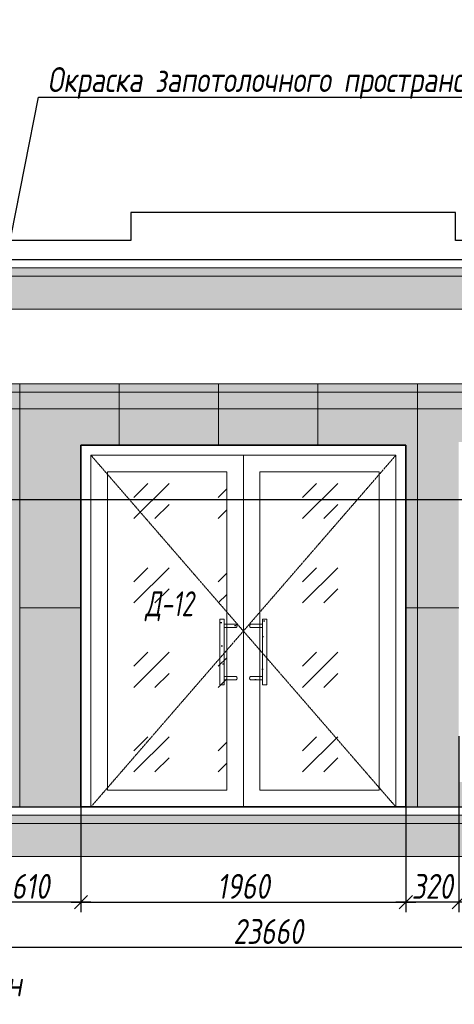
# Model space of a CAD drawing. Header units: millimetres. Extents: x -547442 to 178656, y -69521 to 11064.
# Tile 6 of 256: x -443846 to -441223, y -35450 to -29513. Entities that reach past the tile are written whole.
import ezdxf
from ezdxf import colors
from ezdxf.entities.mleader import LeaderData, LeaderLine
from ezdxf.math import Vec2, Vec3

# ---------------------------------------------------------------- set-up
doc = ezdxf.new("R2010")
doc.units = ezdxf.units.MM
doc.linetypes.add('( Hidden )', pattern=[0.375, 0.25, -0.125])
doc.linetypes.add('DASHDOT', pattern=[25.4, 12.7, -6.35, 0, -6.35])
doc.layers.get('Defpoints').update_dxf_attribs({"color": 31})
for name, color, linetype, lineweight in [('A-DETL-GENF', 7, 'Continuous', 5), ('dim_razv', 93, 'DASHDOT', 9), ('Двери', 7, 'Continuous', 5), ('Отделка стен', 253, 'Continuous', 0), ('пот', 183, 'Continuous', 9)]:
    doc.layers.add(name, color=color, linetype=linetype, lineweight=lineweight)
doc.styles.add('fl_iso paper', font='isocpeur.ttf', dxfattribs={"width": 0.8, "oblique": 10})
doc.styles.add('In tre', font='isocpeur.ttf', dxfattribs={"width": 0.8, "oblique": 10})
doc.dimstyles.new('In tre 1_50', dxfattribs={"dimtxt": 150, "dimasz": 80, "dimexe": 60, "dimexo": 10, "dimgap": 20, "dimtad": 1, "dimdec": 0, "dimrnd": 5, "dimzin": 0, "dimdsep": 46, "dimtxsty": 'fl_iso paper', "dimblk": 'OBLIQUE', "dimcen": 0, "dimdle": 60, "dimadec": 0, "dimazin": 0, "dimtfac": 1, "dimtdec": 0, "dimtofl": 0, "dimtmove": 1, "dimatfit": 1, "dimfxl": 40, "dimtolj": 1, "dimtzin": 0, "dimarcsym": 1})
pattern_1 = [(352.5, (-707967.49, 215189.04), (100.426047, 107.214405), [0, -115.824, 0, -129.54, 0, -123.825]), (322.5, (-707967.49, 215189.04), (247.41986, 56.70328), [0, -62.484, 0, -104.394, 0, -40.005]), (282.5, (-708033.76, 215255.32), (168.099694, -167.489948), [0, -38.1, 0, -137.16, 0, -179.07]), (272.5, (-708033.76, 215255.32), (209.26523, -114.68433), [0, -19.05, 0, -89.916, 0, -102.87])]

# ---------------------------------------------------------------- blocks, each defined once
blk = doc.blocks.new('*U12017')
at = {"layer": 'A-DETL-GENF'}
h = blk.add_hatch(dxfattribs=at)
h.set_pattern_fill('ANSI35', color=256, scale=10, style=0)
h.set_pattern_definition([(45, (64320.45, 6e-10), (-44.90128, 44.90128), []), (45, (64365.35, 6e-10), (-44.90128, 44.90128), [79.375, -15.875, 0, -15.875])])
h.paths.add_polyline_path([(0, -100), (64740.9, -100), (64740.9, -50), (0, -50)])
h = blk.add_hatch(dxfattribs=at)
h.set_pattern_fill('ANSI35', color=256, scale=20, style=0)
h.set_pattern_definition([(45, (64320.45, 6e-10), (-89.80256, 89.80256), []), (45, (64410.25, 6e-10), (-89.80256, 89.80256), [158.75, -31.75, 0, -31.75])])
h.paths.add_polyline_path([(0, -300), (64740.9, -300), (64740.9, -100), (0, -100)])
at = {"lineweight": 13}
blk.add_lwpolyline([(0, -50), (64740.9, -50), (64740.9, 0), (0, 0)], close=True, dxfattribs=at)
at = {"lineweight": 30}
blk.add_lwpolyline([(0, 0), (64740.9, 0)], dxfattribs=at)
at = {"layer": 'A-DETL-GENF'}
for points in [[(0, -100), (64740.9, -100), (64740.9, -50), (0, -50)], [(0, -300), (64740.9, -300), (64740.9, -100), (0, -100)]]:
    blk.add_lwpolyline(points, close=True, dxfattribs=at)
blk = doc.blocks.new('*U12019')
at = {"layer": 'A-DETL-GENF'}
h = blk.add_hatch(dxfattribs=at)
h.set_pattern_fill('ANSI35', color=256, scale=10, style=0)
h.set_pattern_definition([(45, (64320.45, 6e-10), (-44.90128, 44.90128), []), (45, (64365.35, 6e-10), (-44.90128, 44.90128), [79.375, -15.875, 0, -15.875])])
h.paths.add_polyline_path([(0, -100), (64740.9, -100), (64740.9, -50), (0, -50)])
h = blk.add_hatch(dxfattribs=at)
h.set_pattern_fill('ANSI35', color=256, scale=20, style=0)
h.set_pattern_definition([(45, (64320.45, 6e-10), (-89.80256, 89.80256), []), (45, (64410.25, 6e-10), (-89.80256, 89.80256), [158.75, -31.75, 0, -31.75])])
h.paths.add_polyline_path([(0, -300), (64740.9, -300), (64740.9, -100), (0, -100)])
at = {"lineweight": 13}
blk.add_lwpolyline([(0, -50), (64740.9, -50), (64740.9, 0), (0, 0)], close=True, dxfattribs=at)
at = {"lineweight": 30}
blk.add_lwpolyline([(0, 0), (64740.9, 0)], dxfattribs=at)
at = {"layer": 'A-DETL-GENF'}
for points in [[(0, -100), (64740.9, -100), (64740.9, -50), (0, -50)], [(0, -300), (64740.9, -300), (64740.9, -100), (0, -100)]]:
    blk.add_lwpolyline(points, close=True, dxfattribs=at)
blk = doc.blocks.new('*U12022')
at = {"layer": 'dim_razv', "true_color": 0xffffff, "transparency": 33554559}
h = blk.add_hatch(color=7, dxfattribs=at)
h.dxf.hatch_style = 1
h.paths.add_polyline_path([(0, 0), (63900, 0), (63900, 50), (0, 50)])
at = {"lineweight": 20, "transparency": 33554559}
blk.add_lwpolyline([(0, 0), (63900, 0), (63900, 50), (0, 50)], close=True, dxfattribs=at)
blk = doc.blocks.new('_Oblique')
at = {"color": 0, "linetype": 'ByBlock', "lineweight": -2}
blk.add_line((-0.5, -0.5), (0.5, 0.5), dxfattribs=at)
blk = doc.blocks.new('*D12023')
at = {"layer": 'Defpoints', "color": 0, "linetype": 'ByBlock', "transparency": 16777216}
for p in [(-443475.6, -34259.4), (-441515.6, -34259.4), (-441515.6, -34833.6)]:
    blk.add_point(p, dxfattribs=at)
at = {"layer": 'dim_razv', "color": 0, "linetype": 'ByBlock', "lineweight": -2, "transparency": 16777216}
for p, q in [((-443475.6, -34269.4), (-443475.6, -34893.6)), ((-441515.6, -34269.4), (-441515.6, -34893.6)), ((-443535.6, -34833.6), (-441455.6, -34833.6))]:
    blk.add_line(p, q, dxfattribs=at)
at = {"layer": 'dim_razv', "color": 0, "linetype": 'ByBlock', "lineweight": -2, "transparency": 16777216, "xscale": 80, "yscale": 80, "zscale": 80, "rotation": 180}
blk.add_blockref('_Oblique', (-443475.6, -34833.6), dxfattribs=at)
at = {"layer": 'dim_razv', "color": 0, "linetype": 'ByBlock', "lineweight": -2, "transparency": 16777216, "xscale": 80, "yscale": 80, "zscale": 80}
blk.add_blockref('_Oblique', (-441515.6, -34833.6), dxfattribs=at)
at = {"layer": 'dim_razv', "color": 0, "linetype": 'ByBlock', "transparency": 16777216, "insert": (-442495.6, -34738.6), "char_height": 150, "attachment_point": 5, "style": 'fl_iso paper'}
blk.add_mtext('\\A1;1960', dxfattribs=at)
blk = doc.blocks.new('*D12033')
at = {"layer": 'Defpoints', "color": 0, "linetype": 'ByBlock', "transparency": 16777216}
for p in [(-441195.6, -33822.2), (-440795.6, -33822.2), (-441195.6, -34833.6)]:
    blk.add_point(p, dxfattribs=at)
at = {"layer": 'dim_razv', "color": 0, "linetype": 'ByBlock', "lineweight": -2, "transparency": 16777216}
for p, q in [((-441195.6, -33832.2), (-441195.6, -34893.6)), ((-440795.6, -33832.2), (-440795.6, -34893.6)), ((-440735.6, -34833.6), (-441255.6, -34833.6))]:
    blk.add_line(p, q, dxfattribs=at)
at = {"layer": 'dim_razv', "color": 0, "linetype": 'ByBlock', "lineweight": -2, "transparency": 16777216, "xscale": 80, "yscale": 80, "zscale": 80, "rotation": 180}
blk.add_blockref('_Oblique', (-441195.6, -34833.6), dxfattribs=at)
at = {"layer": 'dim_razv', "color": 0, "linetype": 'ByBlock', "lineweight": -2, "transparency": 16777216, "xscale": 80, "yscale": 80, "zscale": 80}
blk.add_blockref('_Oblique', (-440795.6, -34833.6), dxfattribs=at)
at = {"layer": 'dim_razv', "color": 0, "linetype": 'ByBlock', "transparency": 16777216, "insert": (-440995.6, -34738.6), "char_height": 150, "attachment_point": 5, "style": 'fl_iso paper'}
blk.add_mtext('\\A1;400', dxfattribs=at)
blk = doc.blocks.new('*D12034')
at = {"layer": 'Defpoints', "color": 0, "linetype": 'ByBlock', "transparency": 16777216}
for p in [(-441515.6, -33897.8), (-441195.6, -33897.8), (-441515.6, -34833.6)]:
    blk.add_point(p, dxfattribs=at)
at = {"layer": 'dim_razv', "color": 0, "linetype": 'ByBlock', "lineweight": -2, "transparency": 16777216}
for p, q in [((-441515.6, -33907.8), (-441515.6, -34893.6)), ((-441195.6, -33907.8), (-441195.6, -34893.6)), ((-441135.6, -34833.6), (-441575.6, -34833.6))]:
    blk.add_line(p, q, dxfattribs=at)
at = {"layer": 'dim_razv', "color": 0, "linetype": 'ByBlock', "lineweight": -2, "transparency": 16777216, "xscale": 80, "yscale": 80, "zscale": 80, "rotation": 180}
blk.add_blockref('_Oblique', (-441515.6, -34833.6), dxfattribs=at)
at = {"layer": 'dim_razv', "color": 0, "linetype": 'ByBlock', "lineweight": -2, "transparency": 16777216, "xscale": 80, "yscale": 80, "zscale": 80}
blk.add_blockref('_Oblique', (-441195.6, -34833.6), dxfattribs=at)
at = {"layer": 'dim_razv', "color": 0, "linetype": 'ByBlock', "transparency": 16777216, "insert": (-441355.6, -34738.6), "char_height": 150, "attachment_point": 5, "style": 'fl_iso paper'}
blk.add_mtext('\\A1;320', dxfattribs=at)
blk = doc.blocks.new('*D12053')
at = {"layer": 'Defpoints', "color": 0, "linetype": 'ByBlock', "transparency": 16777216}
for p in [(-443475.6, -33945.6), (-444085.7, -34151.9), (-444085.7, -34833.6)]:
    blk.add_point(p, dxfattribs=at)
at = {"layer": 'dim_razv', "color": 0, "linetype": 'ByBlock', "lineweight": -2, "transparency": 16777216}
for p, q in [((-443475.6, -33955.6), (-443475.6, -34893.6)), ((-444085.7, -34161.9), (-444085.7, -34893.6)), ((-443415.6, -34833.6), (-444145.7, -34833.6))]:
    blk.add_line(p, q, dxfattribs=at)
at = {"layer": 'dim_razv', "color": 0, "linetype": 'ByBlock', "lineweight": -2, "transparency": 16777216, "xscale": 80, "yscale": 80, "zscale": 80, "rotation": 180}
blk.add_blockref('_Oblique', (-444085.7, -34833.6), dxfattribs=at)
at = {"layer": 'dim_razv', "color": 0, "linetype": 'ByBlock', "lineweight": -2, "transparency": 16777216, "xscale": 80, "yscale": 80, "zscale": 80}
blk.add_blockref('_Oblique', (-443475.6, -34833.6), dxfattribs=at)
at = {"layer": 'dim_razv', "color": 0, "linetype": 'ByBlock', "transparency": 16777216, "insert": (-443780.7, -34738.6), "char_height": 150, "attachment_point": 5, "style": 'fl_iso paper'}
blk.add_mtext('\\A1;610', dxfattribs=at)
blk = doc.blocks.new('*D12077')
at = {"layer": 'Defpoints', "color": 0, "linetype": 'ByBlock', "transparency": 16777216}
for p in [(-454175.6, -34559.4), (-430515.6, -34667.5), (-430515.6, -35105.6)]:
    blk.add_point(p, dxfattribs=at)
at = {"layer": 'dim_razv', "color": 0, "linetype": 'ByBlock', "lineweight": -2, "transparency": 16777216}
for p, q in [((-454175.6, -34569.4), (-454175.6, -35165.6)), ((-430515.6, -34677.5), (-430515.6, -35165.6)), ((-454235.6, -35105.6), (-430455.6, -35105.6))]:
    blk.add_line(p, q, dxfattribs=at)
at = {"layer": 'dim_razv', "color": 0, "linetype": 'ByBlock', "lineweight": -2, "transparency": 16777216, "xscale": 80, "yscale": 80, "zscale": 80, "rotation": 180}
blk.add_blockref('_Oblique', (-454175.6, -35105.6), dxfattribs=at)
at = {"layer": 'dim_razv', "color": 0, "linetype": 'ByBlock', "lineweight": -2, "transparency": 16777216, "xscale": 80, "yscale": 80, "zscale": 80}
blk.add_blockref('_Oblique', (-430515.6, -35105.6), dxfattribs=at)
at = {"layer": 'dim_razv', "color": 0, "linetype": 'ByBlock', "transparency": 16777216, "insert": (-442345.6, -35010.6), "char_height": 150, "attachment_point": 5, "style": 'fl_iso paper'}
blk.add_mtext('\\A1;23660', dxfattribs=at)

msp = doc.modelspace()

# ---------------------------------------------------------------- hatches: boundary and pattern name
at = {"true_color": 0xcccccc}
h = msp.add_hatch(dxfattribs=at)
h.set_pattern_fill('AR-SAND', color=254, scale=3, angle=315)
h.set_pattern_definition(pattern_1)
h.paths.add_polyline_path([(-442610.9, -33524.4), (-442638, -33524.4), (-442638, -33127.9), (-442610.9, -33127.9)])
h = msp.add_hatch(dxfattribs=at)
h.set_pattern_fill('AR-SAND', color=254, scale=3, angle=315)
h.set_pattern_definition(pattern_1)
edge = h.paths.add_edge_path()
edge.add_line((-442538.5, -33158.8), (-442610.9, -33158.8))
edge.add_line((-442610.9, -33158.8), (-442610.9, -33178.2))
edge.add_line((-442610.9, -33178.2), (-442538.5, -33178.2))
edge.add_arc((-442543.7, -33168.5), 11, 298.44951, 421.55049)
h = msp.add_hatch(dxfattribs=at)
h.set_pattern_fill('AR-SAND', color=254, scale=3, angle=315)
h.set_pattern_definition(pattern_1)
edge = h.paths.add_edge_path()
edge.add_line((-442452.7, -33158.8), (-442380.3, -33158.8))
edge.add_line((-442380.3, -33158.8), (-442380.3, -33178.2))
edge.add_line((-442380.3, -33178.2), (-442452.7, -33178.2))
edge.add_arc((-442447.5, -33168.5), 11, 118.44951, 241.55049, ccw=False)
h = msp.add_hatch(dxfattribs=at)
h.set_pattern_fill('AR-SAND', color=254, scale=3, angle=315)
h.set_pattern_definition(pattern_1)
h.paths.add_polyline_path([(-442380.3, -33524.4), (-442353.2, -33524.4), (-442353.2, -33127.9), (-442380.3, -33127.9)])
h = msp.add_hatch(dxfattribs=at)
h.set_pattern_fill('AR-SAND', color=254, scale=3, angle=315)
h.set_pattern_definition(pattern_1)
edge = h.paths.add_edge_path()
edge.add_line((-442538.5, -33493.4), (-442610.9, -33493.4))
edge.add_line((-442610.9, -33493.4), (-442610.9, -33474.1))
edge.add_line((-442610.9, -33474.1), (-442538.5, -33474.1))
edge.add_arc((-442543.7, -33483.8), 11, -61.55049, 61.55049, ccw=False)
h = msp.add_hatch(dxfattribs=at)
h.set_pattern_fill('AR-SAND', color=254, scale=3, angle=315)
h.set_pattern_definition(pattern_1)
edge = h.paths.add_edge_path()
edge.add_line((-442452.7, -33493.4), (-442380.3, -33493.4))
edge.add_line((-442380.3, -33493.4), (-442380.3, -33474.1))
edge.add_line((-442380.3, -33474.1), (-442452.7, -33474.1))
edge.add_arc((-442447.5, -33483.8), 11, 118.44951, 241.55049)
at = {"layer": 'dim_razv', "true_color": 0xeceae4, "transparency": 33554687}
h = msp.add_hatch(dxfattribs=at)
h.set_pattern_fill('AR-SAND', color=254, scale=3, angle=315)
h.set_pattern_definition([(352.5, (120932.77, 10341.21), (100.426047, 107.214405), [0, -115.824, 0, -129.54, 0, -123.825]), (322.5, (120932.77, 10341.21), (247.419855, 56.70328), [0, -62.484, 0, -104.394, 0, -40.005]), (282.5, (120866.5, 10407.49), (168.099694, -167.489948), [0, -38.1, 0, -137.16, 0, -179.07]), (272.5, (120866.5, 10407.49), (209.265234, -114.68433), [0, -19.05, 0, -89.916, 0, -102.87])])
h.paths.add_polyline_path([(-454175.6, -34259.4), (-390275.6, -34259.4), (-390275.6, -31709.4), (-454175.6, -31709.4)])
h.paths.add_polyline_path([(-452245.6, -32059.4), (-450795.6, -32059.4), (-450795.6, -34259.4), (-452245.6, -34259.4)])
h.paths.add_polyline_path([(-448845.6, -32059.4), (-449545.6, -32059.4), (-449545.6, -34109.4), (-448845.6, -34109.4)], flags=16)
h.paths.add_polyline_path([(-448745.6, -32059.4), (-447745.6, -32059.4), (-447745.6, -34109.4), (-448745.6, -34109.4)], flags=16)
h.paths.add_polyline_path([(-447545.6, -32059.4), (-446395.6, -32059.4), (-446395.6, -34109.4), (-447545.6, -34109.4)], flags=16)
h.paths.add_polyline_path([(-445785.7, -31759.4), (-444085.7, -31759.4), (-444085.7, -34259.4), (-445785.7, -34259.4)], flags=16)
h.paths.add_polyline_path([(-443475.6, -34259.4), (-443475.6, -32079.4), (-441515.6, -32079.4), (-441515.6, -34259.4)], flags=17)
h.paths.add_polyline_path([(-440795.6, -32059.4), (-441195.6, -32059.4), (-441195.6, -34109.4), (-440795.6, -34109.4)], flags=16)
h.paths.add_polyline_path([(-440595.6, -32059.4), (-438995.6, -32059.4), (-438995.6, -34109.4), (-440595.6, -34109.4)], flags=16)
h.paths.add_polyline_path([(-438694, -32059.4), (-437244, -32059.4), (-437244, -34259.4), (-438694, -34259.4)])
h.paths.add_polyline_path([(-434995.6, -32059.4), (-432995.6, -32059.4), (-432995.6, -34109.4), (-434995.6, -34109.4)], flags=16)
h.paths.add_polyline_path([(-418020.6, -32855.6), (-417270.6, -32855.6), (-417270.6, -34205.6), (-418020.6, -34205.6)], flags=16)
h.paths.add_polyline_path([(-403250.6, -32855.6), (-402500.6, -32855.6), (-402500.6, -34205.6), (-403250.6, -34205.6)], flags=16)
h.paths.add_polyline_path([(-409425.6, -34009.4), (-409425.6, -33909.4), (-409325.6, -33909.4), (-409325.6, -34009.4)], flags=16)
edge = h.paths.add_edge_path(flags=0)
edge.add_arc((-409375.6, -33959.4), 28.4, 0, 360)
edge = h.paths.add_edge_path(flags=0)
edge.add_arc((-409389.1, -33959.4), 3.95, 0, 360)
edge = h.paths.add_edge_path(flags=0)
edge.add_arc((-409362.1, -33959.4), 3.95, 0, 360)
at = {"layer": 'пот', "lineweight": 0, "true_color": 0x7e9fe7}
h = msp.add_hatch(dxfattribs=at)
h.set_pattern_fill('GOST_GLASS', color=161, scale=60)
h.set_pattern_definition([(45, (-607601.65, -29466.55), (509.1169, -5e-14), [300, -420]), (45, (-607474.37, -29466.55), (509.1169, -5e-14), [120, -600]), (45, (-607601.65, -29339.27), (509.1169, -5e-14), [120, -600])])
h.paths.add_polyline_path([(-443315.6, -32239.4), (-442595.6, -32239.4), (-442595.6, -34159.4), (-443315.6, -34159.4)])
h.paths.add_polyline_path([(-442395.6, -32239.4), (-441675.6, -32239.4), (-441675.6, -34159.4), (-442395.6, -34159.4)])

# ---------------------------------------------------------------- linework, layer by layer
at = {"lineweight": 35}
msp.add_lwpolyline([(-443475.6, -34259.4), (-443475.6, -32079.4), (-441515.6, -32079.4), (-441515.6, -34259.4)], close=True, dxfattribs=at)
at = {"lineweight": 13}
for points in [[(-443415.6, -34259.4), (-443415.6, -32139.4), (-441575.6, -32139.4), (-441575.6, -34259.4)], [(-443415.6, -32139.4), (-442495.6, -32139.4), (-442495.6, -34259.4), (-443415.6, -34259.4)], [(-442495.6, -32139.4), (-441575.6, -32139.4), (-441575.6, -34259.4), (-442495.6, -34259.4)], [(-443315.6, -32239.4), (-442595.6, -32239.4), (-442595.6, -34159.4), (-443315.6, -34159.4)], [(-442395.6, -32239.4), (-441675.6, -32239.4), (-441675.6, -34159.4), (-442395.6, -34159.4)], [(-442610.9, -33524.4), (-442638, -33524.4), (-442638, -33127.9), (-442610.9, -33127.9)], [(-442380.3, -33524.4), (-442353.2, -33524.4), (-442353.2, -33127.9), (-442380.3, -33127.9)]]:
    msp.add_lwpolyline(points, close=True, dxfattribs=at)
at = {"linetype": '( Hidden )', "lineweight": 13, "ltscale": 10}
for points in [[(-443415.6, -32139.4), (-442495.6, -33199.4), (-443415.6, -34259.4)], [(-441575.6, -32139.4), (-442495.6, -33199.4), (-441575.6, -34259.4)]]:
    msp.add_lwpolyline(points, dxfattribs=at)
at = {"lineweight": 13}
msp.add_lwpolyline([(-442495.6, -32139.4), (-442495.6, -34259.4)], dxfattribs=at)
for points in [[(-442538.5, -33158.8), (-442610.9, -33158.8), (-442610.9, -33178.2), (-442538.5, -33178.2, 0.595534)], [(-442452.7, -33158.8), (-442380.3, -33158.8), (-442380.3, -33178.2), (-442452.7, -33178.2, -0.595534)], [(-442538.5, -33493.4), (-442610.9, -33493.4), (-442610.9, -33474.1), (-442538.5, -33474.1, -0.595534)], [(-442452.7, -33493.4), (-442380.3, -33493.4), (-442380.3, -33474.1), (-442452.7, -33474.1, 0.595534)]]:
    msp.add_lwpolyline(points, format="xyb", close=True, dxfattribs=at)
at = {"layer": 'Defpoints'}
for points in [[(-433895.6, -30845.3), (-441215.6, -30845.3), (-441215.6, -30675.2), (-443175.6, -30675.2), (-443175.6, -30845.3), (-445997.2, -30845.3), (-445995.6, -30675.3), (-447445.6, -30675.3), (-447445.6, -30845.3), (-452845.6, -30845.3)], [(-452515.6, -32405.3), (-446795.6, -32405.3), (-446795.6, -32665.3), (-445745.6, -32665.3), (-445745.6, -32405.3), (-441045.6, -32405.3), (-441045.6, -32665.6), (-439995.6, -32665.3), (-439995.6, -32405.3), (-438845.6, -32405.3), (-438845.6, -32665.4), (-437795.6, -32665.3), (-437795.6, -32405.3), (-432125.6, -32405.3)]]:
    msp.add_lwpolyline(points, dxfattribs=at)
at = {"layer": 'Отделка стен', "transparency": 33554687}
for points in [[(-444085.7, -31859.4), (-443845.6, -31859.4), (-443845.6, -31709.4), (-444445.6, -31709.4), (-444445.6, -31759.4)], [(-443245.6, -32079.4), (-443245.6, -31859.4), (-443845.6, -31859.4), (-443845.6, -33059.4), (-443475.6, -33059.4)], [(-442645.6, -32079.4), (-442645.6, -31859.4), (-443245.6, -31859.4), (-443245.6, -32079.4)], [(-442045.6, -32079.4), (-442045.6, -31859.4), (-442645.6, -31859.4), (-442645.6, -32079.4)], [(-441515.6, -33059.4), (-441445.6, -33059.4), (-441445.6, -31859.4), (-442045.6, -31859.4), (-442045.6, -32079.4)], [(-440845.6, -32059.4), (-440845.6, -31859.4), (-441445.6, -31859.4), (-441445.6, -33059.4), (-441195.6, -33059.4)], [(-443475.6, -33059.4), (-443845.6, -33059.4), (-443845.6, -34259.4), (-443245.6, -34259.4)], [(-442045.6, -34259.4), (-442045.6, -34259.4), (-441445.6, -34259.4), (-441445.6, -33059.4), (-441515.6, -33059.4)], [(-441195.6, -33059.4), (-441445.6, -33059.4), (-441445.6, -34259.4), (-440845.6, -34259.4), (-440845.6, -34109.4)], [(-443245.6, -34259.4), (-443245.6, -34259.4), (-442645.6, -34259.4)], [(-442645.6, -34259.4), (-442645.6, -34259.4), (-442045.6, -34259.4)]]:
    msp.add_lwpolyline(points, dxfattribs=at)
for points in [[(-443845.6, -31709.4), (-443845.6, -31859.4), (-443245.6, -31859.4), (-443245.6, -31709.4)], [(-443245.6, -31709.4), (-443245.6, -31859.4), (-442645.6, -31859.4), (-442645.6, -31709.4)], [(-442645.6, -31709.4), (-442645.6, -31859.4), (-442045.6, -31859.4), (-442045.6, -31709.4)], [(-442045.6, -31709.4), (-442045.6, -31859.4), (-441445.6, -31859.4), (-441445.6, -31709.4)], [(-441445.6, -31709.4), (-441445.6, -31859.4), (-440845.6, -31859.4), (-440845.6, -31709.4)]]:
    msp.add_lwpolyline(points, close=True, dxfattribs=at)

# ---------------------------------------------------------------- block references
for name, p in [('*U12019', (-454596.1, -30959.4)), ('*U12022', (-454175.6, -31759.4)), ('*U12017', (-454596.1, -34259.4))]:
    msp.add_blockref(name, p)

# ---------------------------------------------------------------- texts
at = {"layer": 'Двери', "lineweight": 0, "insert": (-442942.8, -33050.1), "char_height": 150, "attachment_point": 5, "style": 'fl_iso paper'}
msp.add_mtext_dynamic_manual_height_columns('{\\W0.7;Д-12}', width=190.261, gutter_width=1350, heights=[0], dxfattribs=at)

# ---------------------------------------------------------------- dimensions: what is measured, and where the dimension line sits
at = {"layer": 'dim_razv', "color": 18, "linetype": 'ByBlock', "true_color": 0x000000}
for base, p1, p2, picture, middle in [((-441195.6, -34833.6), (-440795.6, -33822.2), (-441195.6, -33822.2), '*D12033', (-440995.6, -34738.6)), ((-444085.7, -34833.6), (-443475.6, -33945.6), (-444085.7, -34151.9), '*D12053', (-443780.7, -34738.6)), ((-441515.6, -34833.6), (-441195.6, -33897.8), (-441515.6, -33897.8), '*D12034', (-441355.6, -34738.6)), ((-441515.6, -34833.6), (-443475.6, -34259.4), (-441515.6, -34259.4), '*D12023', (-442495.6, -34738.6)), ((-430515.6, -35105.6), (-454175.6, -34559.4), (-430515.6, -34667.5), '*D12077', (-442345.6, -35010.6))]:
    dim = msp.add_linear_dim(base=base, p1=p1, p2=p2, dimstyle='In tre 1_50', dxfattribs=at)
    dim.commit()
    dim.dimension.update_dxf_attribs({"geometry": picture, "text_midpoint": middle})

# ---------------------------------------------------------------- leaders
at = {"layer": 'dim_razv', "color": 0, "linetype": 'ByBlock'}
ml = msp.add_multileader_mtext('Standard', dxfattribs=at)
ml.set_content('Потолок подвесной, реечный\\Pрейка 50х50 белого цвета, шаг рейки 120-125мм', style='In tre')
ml.set_leader_properties()
ml.build(insert=Vec2(0, 0))
ml.multileader.update_dxf_attribs({"text_left_attachment_type": 6, "text_right_attachment_type": 6, "dogleg_length": 1, "arrow_head_size": 0, "scale": 50})
ctx = ml.context
ctx.base_point, ctx.scale, ctx.char_height, ctx.arrow_head_size, ctx.landing_gap_size, ctx.plane_origin = Vec3(-360207, -29724.6), 50, 150, 0, 4.5, Vec3(-367470.9, -31519.2)
ctx.left_attachment, ctx.right_attachment, ctx.text_align_type = 6, 6, 2
notes = []
notes.append((ctx, [(0, (1, 1, 0), (-360257, -29724.6), (1, 0), 50, [(0, [(-361528.5, -31959.4), (-360176.5, -31709.4)], 0, [])])]))
ctx.mtext.insert, ctx.mtext.width, ctx.mtext.defined_height, ctx.mtext.alignment, ctx.mtext.flow_direction = Vec3(-358009.6, -29529.6), 2509.515, 696.6, 3, 5
ml = msp.add_multileader_mtext('Standard', dxfattribs=at)
ml.set_content('Окраска запотолочного пространства в белый цвет RAL9016', style='In tre')
ml.set_leader_properties()
ml.build(insert=Vec2(0, 0))
ml.multileader.update_dxf_attribs({"text_left_attachment_type": 6, "text_right_attachment_type": 6, "dogleg_length": 1, "arrow_head_size": 0, "scale": 50})
ctx = ml.context
ctx.base_point, ctx.scale, ctx.char_height, ctx.arrow_head_size, ctx.landing_gap_size, ctx.plane_origin = Vec3(-367167.1, -29883.1), 50, 150, 0, 4.5, Vec3(-369056.2, -33573.7)
ctx.left_attachment, ctx.right_attachment, ctx.text_align_type = 6, 6, 2
notes.append((ctx, [(0, (1, 1, 0), (-364171.6, -29883.1), (-1, 0), 50, [(0, [(-363881.3, -31573.1)], 0, [])])]))
ctx.mtext.insert, ctx.mtext.width, ctx.mtext.alignment, ctx.mtext.flow_direction = Vec3(-364226.1, -29703.1), 3148.852, 3, 5
ml = msp.add_multileader_mtext('Standard', dxfattribs=at)
ml.set_content('Потолок подвесной, реечный\\Pрейка 50х50 белого цвета, шаг рейки 120-125мм', style='In tre')
ml.set_leader_properties()
ml.build(insert=Vec2(0, 0))
ml.multileader.update_dxf_attribs({"text_left_attachment_type": 6, "text_right_attachment_type": 6, "dogleg_length": 1, "arrow_head_size": 0, "scale": 50})
ctx = ml.context
ctx.base_point, ctx.scale, ctx.char_height, ctx.arrow_head_size, ctx.landing_gap_size, ctx.plane_origin = Vec3(-453529.1, -29898.2), 50, 150, 0, 4.5, Vec3(-444982, -31692.7)
ctx.left_attachment, ctx.right_attachment = 6, 6
notes.append((ctx, [(0, (1, 1, 0), (-451277.2, -29898.2), (-1, 0), 50, [(1, [(-451094.4, -31716.3)], 0, [])])]))
ctx.mtext.insert, ctx.mtext.width, ctx.mtext.defined_height, ctx.mtext.flow_direction = Vec3(-453524.6, -29703.2), 2509.515, 696.6, 5
ml = msp.add_multileader_mtext('Standard', dxfattribs=at)
ml.set_content('Окраска запотолочного пространства в белый цвет RAL9016', style='In tre')
ml.set_leader_properties()
ml.build(insert=Vec2(0, 0))
ml.multileader.update_dxf_attribs({"text_left_attachment_type": 6, "text_right_attachment_type": 6, "dogleg_length": 1, "arrow_head_size": 0, "scale": 50})
ctx = ml.context
ctx.base_point, ctx.scale, ctx.char_height, ctx.arrow_head_size, ctx.landing_gap_size, ctx.plane_origin = Vec3(-443682, -29979.7), 50, 150, 0, 4.5, Vec3(-438847.5, -33670.3)
ctx.left_attachment, ctx.right_attachment = 6, 6
notes.append((ctx, [(0, (1, 1, 0), (-443732, -29979.7), (1, 0), 50, [(0, [(-444022.4, -31447.2)], 0, [])])]))
ctx.mtext.insert, ctx.mtext.width, ctx.mtext.flow_direction = Vec3(-443677.5, -29799.7), 3148.852, 5
ml = msp.add_multileader_mtext('Standard', dxfattribs=at)
ml.set_content('Решетка вентиляционная декоративная 850х400 в цвет стен', style='In tre')
ml.set_leader_properties()
ml.build(insert=Vec2(0, 0))
ml.multileader.update_dxf_attribs({"text_left_attachment_type": 6, "text_right_attachment_type": 6, "dogleg_length": 1, "arrow_head_size": 0, "scale": 50})
ctx = ml.context
ctx.base_point, ctx.scale, ctx.char_height, ctx.arrow_head_size, ctx.landing_gap_size, ctx.plane_origin = Vec3(-449197.6, -30229.1), 50, 150, 0, 4.5, Vec3(-439345.6, -32316.9)
ctx.left_attachment, ctx.right_attachment = 6, 6
notes.append((ctx, [(0, (1, 1, 0), (-446290.3, -30229.1), (-1, 0), 50, [(1, [(-445570.7, -31559.4)], 0, [])])]))
ctx.mtext.insert, ctx.mtext.width, ctx.mtext.defined_height, ctx.mtext.flow_direction = Vec3(-449193.1, -30034.1), 2996.732, 696.6, 5
ml = msp.add_multileader_mtext('Standard', dxfattribs=at)
ml.set_content('Решетка вентиляционная декоративная 700х550 в цвет стен', style='In tre')
ml.set_leader_properties()
ml.build(insert=Vec2(0, 0))
ml.multileader.update_dxf_attribs({"text_left_attachment_type": 6, "text_right_attachment_type": 6, "dogleg_length": 1, "arrow_head_size": 0, "scale": 50})
ctx = ml.context
ctx.base_point, ctx.scale, ctx.char_height, ctx.arrow_head_size, ctx.landing_gap_size, ctx.plane_origin = Vec3(-453984.1, -35441.8), 50, 150, 0, 4.5, Vec3(-444776.7, -37236.3)
ctx.left_attachment, ctx.right_attachment = 6, 6
notes.append((ctx, [(0, (1, 1, 0), (-451088.8, -35441.8), (-1, 0), 50, [(1, [(-450238.4, -34159.4)], 0, [])])]))
ctx.mtext.insert, ctx.mtext.width, ctx.mtext.defined_height, ctx.mtext.flow_direction = Vec3(-453979.6, -35246.8), 2996.732, 696.6, 5
ml = msp.add_multileader_mtext('Standard', dxfattribs=at)
ml.set_content('Зеркало на стене, выполнить в один уровень с отделкой стен', style='In tre')
ml.set_leader_properties()
ml.build(insert=Vec2(0, 0))
ml.multileader.update_dxf_attribs({"text_left_attachment_type": 6, "text_right_attachment_type": 6, "dogleg_length": 1, "arrow_head_size": 0, "scale": 50})
ctx = ml.context
ctx.base_point, ctx.scale, ctx.char_height, ctx.arrow_head_size, ctx.landing_gap_size, ctx.plane_origin = Vec3(-448638.5, -35446.8), 50, 150, 0, 4.5, Vec3(-439596.2, -37241.3)
ctx.left_attachment, ctx.right_attachment = 6, 6
notes.append((ctx, [(0, (1, 1, 0), (-445715.9, -35446.8), (-1, 0), 50, [(1, [(-445057.9, -34164.4)], 0, [])])]))
ctx.mtext.insert, ctx.mtext.width, ctx.mtext.defined_height, ctx.mtext.flow_direction = Vec3(-448634, -35251.8), 3043.138, 696.6, 5
for ctx, leaders in notes:
    for number, flags, end, landing, length, lines in leaders:
        leader = LeaderData()
        leader.index, (leader.has_last_leader_line, leader.has_dogleg_vector, leader.attachment_direction) = number, flags
        leader.last_leader_point, leader.dogleg_vector, leader.dogleg_length = Vec3(end), Vec3(landing), length
        for number, points, colour, breaks in lines:
            line = LeaderLine()
            line.index, line.vertices, line.color, line.breaks = number, Vec3.list(points), colors.encode_raw_color(colour), breaks
            leader.lines.append(line)
        ctx.leaders.append(leader)

doc.saveas('drawing.dxf')
